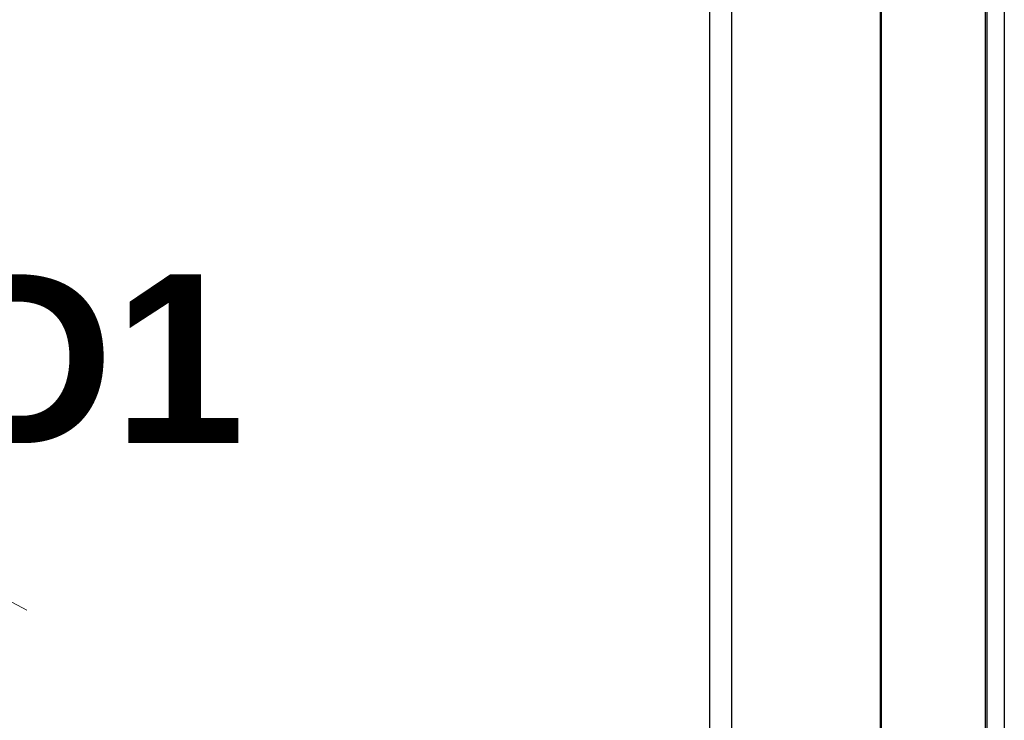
# Model space of a CAD drawing. Header units: millimetres. Extents: x -8838 to 31257, y -6224 to 3754.
# Tile 200 of 205: x 2274 to 2386, y -221 to -142. Entities that reach past the tile are written whole.
import ezdxf
from ezdxf.enums import TextEntityAlignment as Align

# ---------------------------------------------------------------- set-up
doc = ezdxf.new("R2010")
doc.units = ezdxf.units.MM
doc.header["$LTSCALE"] = 10
doc.header["$MEASUREMENT"] = 0
doc.linetypes.add('rzut 2 pietra$0$ArchiTECH.PC Solid Line Type', pattern=[0])
doc.linetypes.add('SUFIT_2 PIETRO$0$ArchiTECH.PC Solid Line Type', pattern=[0])
doc.layers.add('IS_ARCH', color=254, linetype='CONTINUOUS', lineweight=18)
doc.layers.add('SUFIT_2 PIETRO$0$WINDA', color=254, linetype='CONTINUOUS')
doc.styles.add('rzut 2 pietra$0$ArchiTECHStyle2', font='arialbd.ttf', dxfattribs={"height": 0.192})

msp = doc.modelspace()

# ---------------------------------------------------------------- linework, layer by layer
at = {"layer": 'IS_ARCH', "linetype": 'rzut 2 pietra$0$ArchiTECH.PC Solid Line Type'}
for p, q in [((2386, -62), (2386, -533.51)), ((2383.87, -288.41), (2383.87, -64.23)), ((2384, -64), (2384, -288)), ((2372, -276), (2372, -76)), ((2372, -76), (2372, -276)), ((2372, -76), (2372, -276)), ((2372, -76), (2372, -276)), ((2371.87, -76.23), (2371.87, -276.41)), ((2355, -108.82), (2355, -253.82)), ((2355, -108.82), (2355, -253.82)), ((2355, -108.82), (2355, -253.82)), ((2352.5, -111.32), (2352.5, -251.32)), ((2352.5, -111.32), (2352.5, -251.32)), ((2352.5, -111.32), (2352.5, -251.32)), ((2274.9, -208.79), (2154.54, -145.31))]:
    msp.add_line(p, q, dxfattribs=at)
at = {"layer": 'SUFIT_2 PIETRO$0$WINDA', "linetype": 'SUFIT_2 PIETRO$0$ArchiTECH.PC Solid Line Type'}
for p, q in [((2386, -62), (2386, -533.51)), ((2383.87, -288.41), (2383.87, -64.23)), ((2384, -64), (2384, -288)), ((2372, -276), (2372, -76)), ((2372, -76), (2372, -276)), ((2372, -76), (2372, -276)), ((2372, -76), (2372, -276)), ((2371.87, -76.23), (2371.87, -276.41)), ((2355, -108.82), (2355, -253.82)), ((2355, -108.82), (2355, -253.82)), ((2355, -108.82), (2355, -253.82)), ((2352.5, -111.32), (2352.5, -251.32)), ((2352.5, -111.32), (2352.5, -251.32)), ((2352.5, -111.32), (2352.5, -251.32))]:
    msp.add_line(p, q, dxfattribs=at)

# ---------------------------------------------------------------- texts
at = {"layer": 'IS_ARCH', "style": 'rzut 2 pietra$0$ArchiTECHStyle2'}
msp.add_text('D1', height=19.2, dxfattribs=at).set_placement((2265.38, -195.56), align=Align.BOTTOM_LEFT)

doc.saveas('drawing.dxf')
